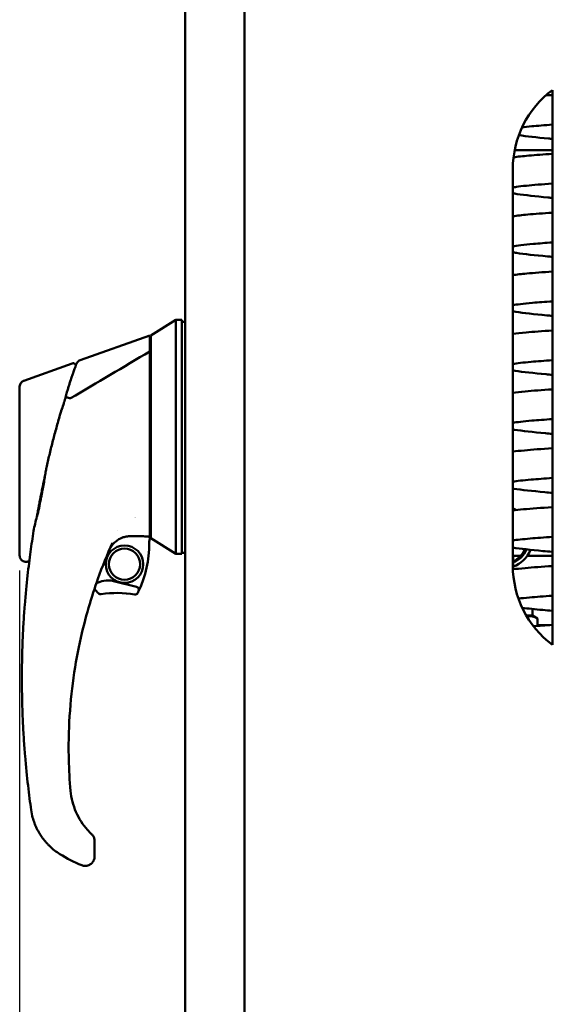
# Model space of a CAD drawing. Header units: inches. Extents: x 0 to 102, y 2 to 64.
# Tile 6 of 18: x 64.61 to 71.46, y 29.73 to 42.15. Entities that reach past the tile are written whole.
import ezdxf

# ---------------------------------------------------------------- set-up
doc = ezdxf.new("R2010")
doc.units = ezdxf.units.IN
doc.header["$LTSCALE"] = 3
doc.header["$MEASUREMENT"] = 0
doc.layers.add('Dimension (ANSI)', color=7, linetype='Continuous', lineweight=25)
doc.layers.add('Visible (ANSI)', color=7, linetype='Continuous', lineweight=50)
doc.styles.add('Note Text (ANSI)', font='tahoma.ttf')
doc.dimstyles.new('Default (ANSI)', dxfattribs={"dimscale": 3, "dimtxt": 0.12, "dimasz": 0.098425, "dimexe": 0.125, "dimexo": 0.0625, "dimgap": 0.031496, "dimtad": 0, "dimtih": 1, "dimtoh": 1, "dimrnd": 1e-08, "dimzin": 4, "dimdsep": 46, "dimtxsty": 'Note Text (ANSI)', "dimcen": 0.09, "dimdle": 0.393701, "dimclrd": 256, "dimclre": 256, "dimclrt": 256, "dimadec": 0, "dimazin": 1, "dimtfac": 1, "dimtofl": 0, "dimtmove": 0, "dimatfit": 3, "dimfxl": 1, "dimtolj": 1, "dimtzin": 4, "dimlwd": -1, "dimlwe": -1, "dimarcsym": 0})

# ---------------------------------------------------------------- blocks, each defined once
blk = doc.blocks.new('*D16')
at = {"layer": 'Defpoints', "color": 0, "transparency": 16777216}
for p in [(64.61, 35.392), (78.644, 19.629), (78.644, 13.487)]:
    blk.add_point(p, dxfattribs=at)
at = {"layer": 'Dimension (ANSI)', "transparency": 16777216}
for p, q in [((64.61, 35.205), (64.61, 13.112)), ((78.644, 19.442), (78.644, 13.112)), ((64.906, 13.487), (70.958, 13.487)), ((78.348, 13.487), (72.296, 13.487))]:
    blk.add_line(p, q, dxfattribs=at)
for points in [[(64.906, 13.537), (64.906, 13.438), (64.61, 13.487)], [(78.348, 13.537), (78.348, 13.438), (78.644, 13.487)]]:
    blk.add_solid(points, dxfattribs=at)
at = {"layer": 'Dimension (ANSI)', "transparency": 16777216, "insert": (71.053, 13.675), "char_height": 0.36, "attachment_point": 1, "style": 'Note Text (ANSI)'}
blk.add_mtext('\\A1;14.03', dxfattribs=at)

msp = doc.modelspace()

# ---------------------------------------------------------------- linework, layer by layer
at = {"layer": 'Visible (ANSI)'}
for p, q in [((67.447, 17.391), (67.447, 56.641)), ((66.697, 17.431), (66.697, 56.602)), ((71.333, 41.266), (71.333, 34.266)), ((71.333, 40.506), (70.856, 40.506)), ((70.833, 35.266), (70.833, 40.266)), ((66.264, 38.171), (66.579, 38.368)), ((66.579, 38.307), (66.579, 38.368)), ((66.658, 38.368), (66.579, 38.368)), ((66.658, 38.368), (66.658, 38.307)), ((66.697, 38.341), (66.658, 38.341)), ((66.658, 38.18), (66.658, 38.307)), ((65.372, 37.857), (66.252, 38.171)), ((66.252, 38.171), (66.252, 38.139)), ((66.264, 38.138), (66.264, 38.171)), ((66.579, 35.415), (66.579, 38.18)), ((66.658, 35.415), (66.658, 38.18)), ((66.264, 35.612), (66.264, 37.985)), ((64.663, 37.599), (65.271, 37.817)), ((65.309, 37.634), (65.309, 37.634)), ((65.676, 37.628), (65.676, 37.628)), ((66.264, 37.605), (66.252, 37.605)), ((65.201, 37.433), (65.201, 37.433)), ((65.201, 37.431), (65.201, 37.431)), ((64.61, 37.378), (64.61, 37.072)), ((65.132, 37.205), (65.132, 37.205)), ((64.61, 35.392), (64.61, 37.072)), ((64.934, 36.415), (64.934, 36.415)), ((64.825, 35.869), (64.825, 35.869)), ((65.845, 35.711), (65.845, 35.711)), ((66.264, 35.653), (66.252, 35.653)), ((66.251, 35.597), (66.249, 35.635)), ((66.579, 35.415), (66.264, 35.612)), ((66.658, 35.415), (66.579, 35.415)), ((66.658, 35.427), (66.697, 35.427)), ((64.715, 35.317), (64.704, 35.315)), ((70.933, 35.391), (70.833, 35.391)), ((70.839, 35.38), (70.833, 35.38)), ((70.839, 35.22), (70.839, 35.38)), ((71.333, 35.391), (71.016, 35.391)), ((66.086, 34.999), (65.795, 35.072)), ((71.081, 34.635), (71.081, 34.719)), ((71.004, 34.635), (71.081, 34.635)), ((71.081, 34.635), (71.143, 34.599)), ((71.143, 34.505), (71.143, 34.599)), ((71.294, 34.516), (71.143, 34.516)), ((65.555, 31.793), (65.555, 31.647)), ((65.555, 31.597), (65.555, 31.644))]:
    msp.add_line(p, q, dxfattribs=at)
for radius in [0.236, 0.197]:
    msp.add_circle((65.933, 35.284), radius, dxfattribs=at)
for centre, radius, start, end in [((72.083, 40.266), 1.25, 126.8699, 180), ((66.284, 37.648), 0.0197, 179.9936, 180), ((66.441, 35.547), 0.492, 111.0925, 112.5739), ((66.441, 35.548), 0.492, 138.8235654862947, 138.8236130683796), ((64.866, 35.534), 1.378, 334.6794, 0.5062), ((66.441, 35.547), 0.197, 165.2737, 180.5062), ((72.083, 35.266), 1.25, 180, 233.1301), ((65.933, 35.284), 0.492, 219.478, 228.5662), ((65.633, 34.945), 0.0394, 228.5662, 279.1833), ((65.837, 33.685), 1.236, 79.6559, 99.1833), ((66.066, 34.94), 0.0394, 259.6559, 333.6854), ((66.076, 34.961), 0.0394, 334.6794, 75.9615), ((64.866, 35.534), 1.378, 333.6854, 334.6794)]:
    msp.add_arc(centre, radius, start, end, dxfattribs=at)
for centre, major_axis, ratio, start_param, end_param in [((65.253, 37.382), (-0.00328, -0.0053), 0.495514, 0.136601, 0.758152), ((73.384, 1837.462), (0, -1801.023), 0.999848, 6.279225, 6.279231), ((70.758, 35.62), (0, 0.375), 0.866025, 5.898698, 6.052673), ((70.733, 35.62), (0, -0.325), 0.866025, 0.386134, 1.106106), ((70.758, 35.62), (0, -0.325), 0.866025, 0.291915, 1.096769), ((70.758, 35.62), (0, -0.375), 0.866025, 0.252076, 1.149438), ((69.957, 32.936), (0.132, -5.458), 0.866097, 4.639146, 4.785517), ((65.869, 32.761), (1.384, -0.703), 0.875159, 4.610532, 4.810687), ((65.432, 31.568), (0.101, -0.02), 0.863967, 4.491233, 4.933545)]:
    msp.add_ellipse(centre, major_axis=major_axis, ratio=ratio, start_param=start_param, end_param=end_param, dxfattribs=at)
for points in [[(71.25, 41.199), (71.277, 41.2), (71.304, 41.202), (71.333, 41.204)], [(65.253, 37.377), (65.586, 37.574), (65.919, 37.771), (66.252, 37.968)], [(65.372, 37.857), (65.372, 37.857), (65.372, 37.857), (65.372, 37.857)], [(64.663, 37.599), (64.663, 37.599), (64.663, 37.599), (64.663, 37.599)], [(65.189, 37.388), (65.195, 37.411), (65.201, 37.433), (65.207, 37.454)], [(65.207, 37.454), (65.209, 37.462), (65.211, 37.469), (65.214, 37.477)], [(65.135, 37.218), (65.144, 37.246), (65.153, 37.273), (65.162, 37.3)], [(65.146, 37.25), (65.146, 37.25), (65.146, 37.25), (65.146, 37.25)], [(64.941, 36.463), (64.943, 36.475), (64.947, 36.495), (64.953, 36.521)], [(64.918, 36.325), (64.922, 36.348), (64.925, 36.371), (64.929, 36.394)], [(64.929, 36.394), (64.933, 36.417), (64.937, 36.44), (64.941, 36.463)], [(64.94, 36.452), (64.94, 36.452), (64.94, 36.452), (64.94, 36.452)], [(64.886, 36.152), (64.897, 36.209), (64.909, 36.266), (64.918, 36.325)], [(64.886, 36.152), (64.883, 36.136), (64.88, 36.12), (64.876, 36.104)], [(64.828, 35.885), (64.848, 35.955), (64.862, 36.028), (64.876, 36.1)], [(64.876, 36.104), (64.876, 36.103), (64.876, 36.101), (64.876, 36.1)], [(64.786, 35.705), (64.796, 35.765), (64.812, 35.825), (64.828, 35.885)], [(64.747, 35.44), (64.759, 35.529), (64.772, 35.617), (64.786, 35.705)], [(65.781, 35.554), (65.715, 35.406), (65.653, 35.255), (65.598, 35.1)], [(64.704, 35.315), (64.704, 35.315), (64.704, 35.315), (64.704, 35.315)], [(64.715, 35.317), (64.715, 35.317), (64.715, 35.317), (64.715, 35.317)], [(71.093, 34.502), (71.166, 34.507), (71.246, 34.513), (71.333, 34.518)], [(65.554, 31.811), (65.555, 31.805), (65.555, 31.799), (65.555, 31.793)], [(65.555, 31.647), (65.555, 31.646), (65.555, 31.645), (65.555, 31.644)]]:
    msp.add_open_spline(points, degree=3, dxfattribs=at)
for points, knots in [([(71.333, 40.829), (71.233, 40.822), (71.145, 40.815), (71.026, 40.804), (70.985, 40.8), (70.95, 40.795)], [13.463831, 13.463831, 13.463831, 13.463831, 14.576149, 14.576149, 15.260407, 15.260407, 15.260407, 15.260407]), ([(71.333, 40.65), (71.316, 40.651), (71.3, 40.653), (71.133, 40.668), (71.006, 40.682), (70.909, 40.696)], [420.820094, 420.820094, 420.820094, 420.820094, 421.000063, 421.000063, 422.708163, 422.708163, 422.708163, 422.708163]), ([(70.842, 40.417), (70.896, 40.425), (70.959, 40.431), (71.119, 40.446), (71.22, 40.454), (71.333, 40.461)], [392.142049, 392.142049, 392.142049, 392.142049, 393.220066, 393.220066, 394.438226, 394.438226, 394.438226, 394.438226]), ([(71.333, 40.086), (71.203, 40.077), (71.091, 40.068), (70.955, 40.054), (70.913, 40.049), (70.86, 40.041), (70.844, 40.037), (70.833, 40.035)], [48.880353, 48.880353, 48.880353, 48.880353, 50.333487, 50.333487, 51.166942, 51.166942, 51.708987, 51.708987, 51.708987, 51.708987]), ([(71.333, 39.905), (71.314, 39.907), (71.295, 39.909), (71.118, 39.925), (70.987, 39.94), (70.868, 39.957), (70.85, 39.96), (70.833, 39.963)], [385.343268, 385.343268, 385.343268, 385.343268, 385.549221, 385.549221, 387.338537, 387.338537, 387.689493, 387.689493, 387.689493, 387.689493]), ([(70.833, 39.673), (70.886, 39.681), (70.948, 39.688), (71.11, 39.703), (71.215, 39.711), (71.333, 39.718)], [356.695704, 356.695704, 356.695704, 356.695704, 357.758826, 357.758826, 359.025408, 359.025408, 359.025408, 359.025408]), ([(71.333, 39.343), (71.244, 39.337), (71.163, 39.331), (70.973, 39.314), (70.88, 39.303), (70.834, 39.294), (70.833, 39.294), (70.833, 39.293)], [84.293974, 84.293974, 84.293974, 84.293974, 85.279951, 85.279951, 86.990999, 86.990999, 87.02273, 87.02273, 87.02273, 87.02273]), ([(71.333, 39.161), (71.311, 39.163), (71.29, 39.165), (71.11, 39.182), (70.978, 39.196), (70.863, 39.213), (70.847, 39.216), (70.833, 39.218)], [349.866615, 349.866615, 349.866615, 349.866615, 350.100571, 350.100571, 351.889817, 351.889817, 352.185021, 352.185021, 352.185021, 352.185021]), ([(70.833, 38.931), (70.883, 38.938), (70.942, 38.944), (71.101, 38.959), (71.21, 38.968), (71.333, 38.976)], [321.309815, 321.309815, 321.309815, 321.309815, 322.303135, 322.303135, 323.612427, 323.612427, 323.612427, 323.612427]), ([(71.333, 38.6), (71.239, 38.594), (71.154, 38.588), (70.968, 38.571), (70.879, 38.56), (70.833, 38.552)], [119.705999, 119.705999, 119.705999, 119.705999, 120.73837, 120.73837, 122.357638, 122.357638, 122.357638, 122.357638]), ([(71.333, 38.417), (71.308, 38.419), (71.284, 38.421), (71.102, 38.438), (70.97, 38.453), (70.858, 38.469), (70.845, 38.471), (70.833, 38.473)], [314.390144, 314.390144, 314.390144, 314.390144, 314.652838, 314.652838, 316.442032, 316.442032, 316.681761, 316.681761, 316.681761, 316.681761]), ([(66.579, 38.307), (66.579, 38.297), (66.579, 38.282), (66.579, 38.238), (66.579, 38.211), (66.579, 38.18)], [0, 0, 0, 0, 0.2872369, 0.2872369, 0.5811468, 0.5811468, 0.5811468, 0.5811468]), ([(66.252, 38.139), (66.252, 38.134), (66.252, 38.126), (66.252, 38.106), (66.252, 38.093), (66.252, 38.064), (66.252, 38.047), (66.252, 38.01), (66.252, 37.99), (66.252, 37.968)], [0, 0, 0, 0, 0.1879234, 0.1879234, 0.3801327, 0.3801327, 0.5723425, 0.5723425, 0.7602664, 0.7602664, 0.7602664, 0.7602664]), ([(66.264, 37.985), (66.264, 38.004), (66.264, 38.023), (66.264, 38.056), (66.264, 38.071), (66.264, 38.097), (66.264, 38.109), (66.264, 38.127), (66.264, 38.134), (66.264, 38.138)], [-0.697354, -0.697354, -0.697354, -0.697354, -0.5212258, -0.5212258, -0.3487111, -0.3487111, -0.1759946, -0.1759946, 0, 0, 0, 0]), ([(70.833, 38.189), (70.881, 38.195), (70.936, 38.201), (71.093, 38.216), (71.206, 38.224), (71.333, 38.233)], [285.922842, 285.922842, 285.922842, 285.922842, 286.849798, 286.849798, 288.199281, 288.199281, 288.199281, 288.199281]), ([(66.252, 37.968), (66.252, 37.92), (66.252, 37.807), (66.252, 37.409), (66.252, 37.198), (66.252, 36.723), (66.252, 36.435), (66.252, 36.048), (66.252, 35.926), (66.252, 35.787), (66.252, 35.745), (66.252, 35.669), (66.252, 35.648), (66.252, 35.635)], [0.000011, 0.000011, 0.000011, 0.000011, 0.423801, 0.423801, 0.924167, 0.924167, 1.760841, 1.760841, 2.288223, 2.288223, 2.555113, 2.555113, 2.860178, 2.860178, 2.860178, 2.860178]), ([(65.271, 37.817), (65.275, 37.818), (65.279, 37.819), (65.287, 37.819), (65.292, 37.818), (65.3, 37.816), (65.304, 37.814), (65.311, 37.809), (65.314, 37.806), (65.318, 37.8), (65.319, 37.798), (65.32, 37.796)], [0, 0, 0, 0, 0.0316302, 0.0316302, 0.0642148, 0.0642148, 0.0965215, 0.0965215, 0.1293216, 0.1293216, 0.147662, 0.147662, 0.147662, 0.147662]), ([(65.325, 37.809), (65.325, 37.809), (65.324, 37.809), (65.323, 37.806), (65.323, 37.804), (65.321, 37.798), (65.319, 37.795), (65.316, 37.786), (65.315, 37.781), (65.309, 37.765), (65.304, 37.752), (65.296, 37.729), (65.293, 37.72), (65.289, 37.707), (65.287, 37.703), (65.285, 37.696), (65.284, 37.693), (65.283, 37.69), (65.282, 37.689), (65.282, 37.687), (65.282, 37.687), (65.282, 37.687)], [0.5001108, 0.5001108, 0.5001108, 0.5001108, 0.5633298, 0.5633298, 0.6266598, 0.6266598, 0.6899897, 0.6899897, 0.7533197, 0.7533197, 0.8799797, 0.8799797, 0.9433097, 0.9433097, 0.9749747, 0.9749747, 0.9908071, 0.9908071, 0.9987234, 0.9987234, 1, 1, 1, 1]), ([(65.325, 37.809), (65.325, 37.81), (65.325, 37.811), (65.326, 37.813), (65.327, 37.814), (65.329, 37.82), (65.332, 37.824), (65.339, 37.835), (65.346, 37.841), (65.359, 37.851), (65.365, 37.855), (65.372, 37.857)], [0, 0, 0, 0, 0.0045363, 0.0045363, 0.0166006, 0.0166006, 0.0529196, 0.0529196, 0.1194668, 0.1194668, 0.1762353, 0.1762353, 0.1762353, 0.1762353]), ([(71.333, 37.857), (71.232, 37.851), (71.142, 37.844), (70.962, 37.828), (70.88, 37.818), (70.833, 37.81)], [155.118211, 155.118211, 155.118211, 155.118211, 156.216856, 156.216856, 157.704104, 157.704104, 157.704104, 157.704104]), ([(65.214, 37.477), (65.218, 37.492), (65.223, 37.507), (65.232, 37.536), (65.236, 37.55), (65.252, 37.6), (65.261, 37.625), (65.266, 37.64)], [-0.2847885, -0.2847885, -0.2847885, -0.2847885, -0.2239016, -0.2239016, -0.1627743, -0.1627743, -0.000001, -0.000001, -0.000001, -0.000001]), ([(65.282, 37.687), (65.279, 37.678), (65.276, 37.669), (65.272, 37.66), (65.27, 37.653), (65.268, 37.647), (65.266, 37.64)], [0, 0, 0, 0, 0.25, 0.25, 0.25, 0.4178992, 0.4178992, 0.4178992, 0.4178992]), ([(71.333, 37.673), (71.305, 37.675), (71.279, 37.677), (71.094, 37.695), (70.962, 37.709), (70.852, 37.725), (70.842, 37.727), (70.833, 37.728)], [278.913857, 278.913857, 278.913857, 278.913857, 279.205413, 279.205413, 280.994558, 280.994558, 281.179674, 281.179674, 281.179674, 281.179674]), ([(64.61, 37.525), (64.61, 37.534), (64.612, 37.543), (64.618, 37.559), (64.622, 37.567), (64.633, 37.581), (64.639, 37.586), (64.651, 37.594), (64.657, 37.597), (64.663, 37.599)], [0, 0, 0, 0, 0.0660292, 0.0660292, 0.1331112, 0.1331112, 0.1970498, 0.1970498, 0.2444235, 0.2444235, 0.2444235, 0.2444235]), ([(64.61, 37.525), (64.61, 37.525), (64.61, 37.525), (64.61, 37.525), (64.61, 37.525), (64.61, 37.524), (64.61, 37.523), (64.61, 37.521), (64.61, 37.518), (64.61, 37.515), (64.61, 37.509), (64.61, 37.499), (64.61, 37.486), (64.61, 37.479), (64.61, 37.472), (64.61, 37.464), (64.61, 37.456), (64.61, 37.447), (64.61, 37.438), (64.61, 37.429), (64.61, 37.419), (64.61, 37.408), (64.61, 37.403), (64.61, 37.397), (64.61, 37.392), (64.61, 37.389), (64.61, 37.386), (64.61, 37.383), (64.61, 37.382), (64.61, 37.38), (64.61, 37.379), (64.61, 37.379), (64.61, 37.378), (64.61, 37.378), (64.61, 37.378), (64.61, 37.378), (64.61, 37.378)], [0.4992955, 0.4992955, 0.4992955, 0.4992955, 0.4999999, 0.4999999, 0.4999999, 0.5632587, 0.5632587, 0.5632587, 0.6265175, 0.6265175, 0.6265175, 0.7530333, 0.7530333, 0.7530333, 0.8162939, 0.8162939, 0.8162939, 0.87955, 0.87955, 0.87955, 0.9428083, 0.9428083, 0.9428083, 0.9744375, 0.9744375, 0.9744375, 0.9902556, 0.9902556, 0.9902556, 0.998163, 0.998163, 0.998163, 0.9991514, 0.9991514, 0.9991514, 0.9992533, 0.9992533, 0.9992533, 0.9992533]), ([(65.162, 37.3), (65.165, 37.308), (65.167, 37.315), (65.17, 37.325), (65.171, 37.328), (65.173, 37.335), (65.175, 37.339), (65.18, 37.355), (65.183, 37.368), (65.188, 37.383), (65.188, 37.386), (65.189, 37.388)], [0, 0, 0, 0, 0.0589244, 0.0589244, 0.081114, 0.081114, 0.1143999, 0.1143999, 0.2143282, 0.2143282, 0.2370189, 0.2370189, 0.2370189, 0.2370189]), ([(65.19, 37.389), (65.19, 37.389), (65.191, 37.389), (65.191, 37.389), (65.195, 37.389), (65.2, 37.388), (65.206, 37.387), (65.212, 37.386), (65.219, 37.385), (65.227, 37.383), (65.235, 37.381), (65.243, 37.379), (65.251, 37.377)], [0, 0, 0, 0, 0.0294244, 0.0294244, 0.0294244, 0.3266969, 0.3266969, 0.3266969, 0.6478226, 0.6478226, 0.6478226, 1, 1, 1, 1]), ([(70.833, 37.446), (70.878, 37.453), (70.93, 37.458), (71.085, 37.473), (71.201, 37.481), (71.333, 37.49)], [250.534834, 250.534834, 250.534834, 250.534834, 251.39718, 251.39718, 252.785971, 252.785971, 252.785971, 252.785971]), ([(64.953, 36.521), (64.965, 36.574), (64.977, 36.628), (65.002, 36.735), (65.016, 36.79), (65.044, 36.899), (65.059, 36.953), (65.089, 37.06), (65.104, 37.113), (65.119, 37.165)], [-1.690364, -1.690364, -1.690364, -1.690364, -1.273614, -1.273614, -0.845202, -0.845202, -0.414028, -0.414028, -0.000051, -0.000051, -0.000051, -0.000051]), ([(65.119, 37.165), (65.122, 37.173), (65.124, 37.181), (65.129, 37.198), (65.132, 37.207), (65.135, 37.217), (65.135, 37.218), (65.135, 37.218)], [-2.2731797, -2.2731797, -2.2731797, -2.2731797, -2.0199183, -2.0199183, -1.7506365, -1.7506365, -1.7286581, -1.7286581, -1.7286581, -1.7286581]), ([(71.333, 37.115), (71.236, 37.108), (71.148, 37.102), (70.968, 37.086), (70.884, 37.076), (70.833, 37.068)], [190.530076, 190.530076, 190.530076, 190.530076, 191.583306, 191.583306, 193.060562, 193.060562, 193.060562, 193.060562]), ([(71.333, 36.928), (71.302, 36.931), (71.273, 36.934), (71.086, 36.951), (70.954, 36.966), (70.847, 36.981), (70.84, 36.982), (70.833, 36.983)], [243.437752, 243.437752, 243.437752, 243.437752, 243.757811, 243.757811, 245.546907, 245.546907, 245.678721, 245.678721, 245.678721, 245.678721]), ([(70.833, 36.704), (70.875, 36.71), (70.924, 36.715), (71.077, 36.729), (71.197, 36.738), (71.333, 36.747)], [215.145839, 215.145839, 215.145839, 215.145839, 215.94389, 215.94389, 217.372495, 217.372495, 217.372495, 217.372495]), ([(64.929, 36.395), (64.924, 36.373), (64.92, 36.352), (64.915, 36.331), (64.911, 36.309), (64.906, 36.288), (64.902, 36.267), (64.897, 36.245), (64.892, 36.222), (64.888, 36.2), (64.883, 36.178), (64.879, 36.156), (64.875, 36.135), (64.87, 36.113), (64.866, 36.092), (64.862, 36.071), (64.86, 36.06), (64.858, 36.05), (64.856, 36.039), (64.855, 36.032), (64.853, 36.025), (64.852, 36.018)], [0.21885315, 0.21885315, 0.21885315, 0.21885315, 0.234375, 0.234375, 0.234375, 0.25, 0.25, 0.25, 0.265625, 0.265625, 0.265625, 0.28125, 0.28125, 0.28125, 0.296875, 0.296875, 0.296875, 0.3046875, 0.3046875, 0.3046875, 0.31023223, 0.31023223, 0.31023223, 0.31023223]), ([(71.333, 36.372), (71.232, 36.365), (71.141, 36.358), (70.965, 36.343), (70.884, 36.334), (70.833, 36.326)], [225.942697, 225.942697, 225.942697, 225.942697, 227.033811, 227.033811, 228.422685, 228.422685, 228.422685, 228.422685]), ([(71.333, 36.184), (71.3, 36.187), (71.268, 36.19), (71.078, 36.207), (70.946, 36.222), (70.841, 36.237), (70.837, 36.238), (70.833, 36.239)], [207.961828, 207.961828, 207.961828, 207.961828, 208.309218, 208.309218, 210.098246, 210.098246, 210.178865, 210.178865, 210.178865, 210.178865]), ([(64.844, 35.973), (64.842, 35.962), (64.84, 35.951), (64.838, 35.94), (64.834, 35.921), (64.831, 35.901), (64.827, 35.882)], [0.32054206, 0.32054206, 0.32054206, 0.32054206, 0.328125, 0.328125, 0.328125, 0.34214075, 0.34214075, 0.34214075, 0.34214075]), ([(64.844, 35.973), (64.844, 35.976), (64.845, 35.979), (64.846, 35.985), (64.847, 35.988), (64.848, 35.994), (64.848, 35.997), (64.849, 36.003), (64.85, 36.006), (64.851, 36.012), (64.852, 36.015), (64.852, 36.018)], [0.09742914, 0.09742914, 0.09742914, 0.09742914, 0.097669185, 0.097669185, 0.09790923, 0.09790923, 0.098149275, 0.098149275, 0.09838932, 0.09838932, 0.098629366, 0.098629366, 0.098629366, 0.098629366]), ([(70.833, 35.962), (70.873, 35.967), (70.917, 35.972), (71.068, 35.986), (71.192, 35.995), (71.333, 36.004)], [179.755927, 179.755927, 179.755927, 179.755927, 180.487394, 180.487394, 181.958854, 181.958854, 181.958854, 181.958854]), ([(65.819, 35.568), (65.802, 35.553), (65.786, 35.536), (65.754, 35.492), (65.747, 35.477), (65.74, 35.46)], [-0.245443, -0.245443, -0.245443, -0.245443, -0.1437279, -0.1437279, -0.000001, -0.000001, -0.000001, -0.000001]), ([(66.006, 35.637), (65.991, 35.637), (65.979, 35.637), (65.938, 35.629), (65.922, 35.625), (65.877, 35.608), (65.847, 35.592), (65.819, 35.568)], [-0.6576726, -0.6576726, -0.6576726, -0.6576726, -0.434612, -0.434612, -0.2813206, -0.2813206, -0.0000003, -0.0000003, -0.0000003, -0.0000003]), ([(66.252, 35.635), (66.241, 35.635), (66.231, 35.635), (66.21, 35.635), (66.199, 35.635), (66.169, 35.636), (66.149, 35.636), (66.088, 35.636), (66.047, 35.636), (66.006, 35.637)], [0.000001, 0.000001, 0.000001, 0.000001, 0.0809695, 0.0809695, 0.1601068, 0.1601068, 0.3130881, 0.3130881, 0.6260992, 0.6260992, 0.6260992, 0.6260992]), ([(71.333, 35.629), (71.228, 35.622), (71.133, 35.615), (70.961, 35.6), (70.884, 35.591), (70.833, 35.584)], [261.3555, 261.3555, 261.3555, 261.3555, 262.482784, 262.482784, 263.789975, 263.789975, 263.789975, 263.789975]), ([(64.755, 32.185), (64.742, 32.276), (64.715, 32.481), (64.683, 32.792), (64.662, 33.075), (64.649, 33.303), (64.642, 33.507), (64.639, 33.679), (64.638, 33.789), (64.638, 33.881), (64.638, 33.97), (64.641, 34.122), (64.647, 34.329), (64.659, 34.559), (64.679, 34.842), (64.709, 35.152), (64.735, 35.352), (64.747, 35.44)], [0, 0, 0, 0, 0.125, 0.25, 0.3125, 0.375, 0.4375, 0.46875, 0.5, 0.515625, 0.53125, 0.5625, 0.625, 0.6875, 0.75, 0.875, 1, 1, 1, 1]), ([(71.333, 35.44), (71.291, 35.443), (71.251, 35.447), (71.058, 35.465), (70.93, 35.479), (70.833, 35.494)], [172.486095, 172.486095, 172.486095, 172.486095, 172.922274, 172.922274, 174.679799, 174.679799, 174.679799, 174.679799]), ([(64.704, 35.315), (64.696, 35.314), (64.687, 35.313), (64.67, 35.316), (64.662, 35.318), (64.646, 35.326), (64.639, 35.331), (64.627, 35.343), (64.622, 35.35), (64.615, 35.365), (64.612, 35.374), (64.611, 35.386), (64.61, 35.389), (64.61, 35.392)], [0, 0, 0, 0, 0.0638299, 0.0638299, 0.1290346, 0.1290346, 0.1938632, 0.1938632, 0.2587409, 0.2587409, 0.3239742, 0.3239742, 0.3502527, 0.3502527, 0.3502527, 0.3502527]), ([(64.732, 35.325), (64.729, 35.323), (64.727, 35.321), (64.721, 35.319), (64.718, 35.318), (64.715, 35.317)], [0.10723961, 0.10723961, 0.10723961, 0.10723961, 0.12814213, 0.12814213, 0.15346334, 0.15346334, 0.15346334, 0.15346334]), ([(64.73, 35.31), (64.73, 35.31), (64.73, 35.31), (64.73, 35.31), (64.73, 35.31), (64.73, 35.31), (64.73, 35.31), (64.73, 35.31), (64.73, 35.311), (64.73, 35.312), (64.73, 35.312), (64.73, 35.314)], [0.03015987, 0.03015987, 0.03015987, 0.03015987, 0.03063378, 0.03063378, 0.03399973, 0.03399973, 0.04409807, 0.04409807, 0.07440691, 0.07440691, 0.11893181, 0.11893181, 0.11893181, 0.11893181]), ([(70.833, 35.22), (70.879, 35.225), (70.931, 35.23), (71.086, 35.244), (71.202, 35.253), (71.333, 35.261)], [144.369045, 144.369045, 144.369045, 144.369045, 145.190576, 145.190576, 146.545765, 146.545765, 146.545765, 146.545765]), ([(65.598, 35.1), (65.518, 34.878), (65.437, 34.612), (65.369, 34.298), (65.335, 34.138), (65.304, 33.965), (65.28, 33.781), (65.258, 33.605), (65.241, 33.419), (65.233, 33.222)], [0, 0, 0, 0, 0.5, 0.5, 0.5, 0.756247, 0.756247, 0.756247, 1, 1, 1, 1]), ([(65.578, 35.043), (65.607, 35.059), (65.679, 35.084), (65.755, 35.082), (65.795, 35.072)], [0.0854166, 0.0854166, 0.0854166, 0.0854166, 0.5, 1, 1, 1, 1]), ([(71.333, 34.886), (71.224, 34.879), (71.126, 34.872), (70.991, 34.86), (70.944, 34.855), (70.904, 34.851)], [296.768483, 296.768483, 296.768483, 296.768483, 297.931458, 297.931458, 298.671228, 298.671228, 298.671228, 298.671228]), ([(71.333, 34.696), (71.29, 34.699), (71.25, 34.703), (71.114, 34.716), (71.027, 34.725), (70.952, 34.734)], [137.010715, 137.010715, 137.010715, 137.010715, 137.451298, 137.451298, 138.54868, 138.54868, 138.54868, 138.54868]), ([(65.253, 32.424), (65.261, 32.333), (65.284, 32.242), (65.357, 32.076), (65.407, 31.998), (65.483, 31.914), (65.5, 31.896), (65.518, 31.88)], [0, 0, 0, 0, 0.696848, 0.696848, 1.381138, 1.381138, 1.566492, 1.566492, 1.566492, 1.566492]), ([(65.117, 31.628), (65.094, 31.642), (65.072, 31.657), (65.05, 31.674), (65.028, 31.691), (65.007, 31.71), (64.987, 31.73), (64.985, 31.731), (64.984, 31.732), (64.982, 31.734), (64.973, 31.742), (64.965, 31.751), (64.956, 31.76), (64.946, 31.771), (64.937, 31.782), (64.927, 31.794), (64.918, 31.805), (64.909, 31.817), (64.9, 31.829), (64.895, 31.835), (64.891, 31.841), (64.887, 31.847), (64.884, 31.85), (64.882, 31.854), (64.88, 31.857), (64.878, 31.86), (64.876, 31.864), (64.874, 31.866), (64.872, 31.869), (64.871, 31.871), (64.869, 31.874), (64.868, 31.876), (64.866, 31.879), (64.864, 31.881), (64.861, 31.886), (64.858, 31.891), (64.855, 31.897), (64.849, 31.907), (64.843, 31.918), (64.837, 31.93), (64.831, 31.941), (64.825, 31.953), (64.819, 31.965), (64.814, 31.978), (64.808, 31.99), (64.803, 32.004), (64.801, 32.009), (64.799, 32.014), (64.797, 32.019), (64.789, 32.041), (64.781, 32.064), (64.774, 32.089), (64.766, 32.119), (64.759, 32.151), (64.755, 32.185)], [0, 0, 0, 0, 0.125, 0.125, 0.125, 0.25, 0.25, 0.25, 0.258938, 0.258938, 0.258938, 0.3125, 0.3125, 0.3125, 0.375, 0.375, 0.375, 0.4375, 0.4375, 0.4375, 0.46875, 0.46875, 0.46875, 0.484375, 0.484375, 0.484375, 0.5, 0.5, 0.5, 0.515625, 0.515625, 0.515625, 0.53125, 0.53125, 0.53125, 0.5625, 0.5625, 0.5625, 0.625, 0.625, 0.625, 0.6875, 0.6875, 0.6875, 0.75, 0.75, 0.75, 0.774075, 0.774075, 0.774075, 0.875, 0.875, 0.875, 1, 1, 1, 1]), ([(65.518, 31.88), (65.527, 31.871), (65.535, 31.86), (65.547, 31.838), (65.552, 31.825), (65.555, 31.806), (65.555, 31.8), (65.555, 31.793)], [0.0000129, 0.0000129, 0.0000129, 0.0000129, 0.0981039, 0.0981039, 0.1955638, 0.1955638, 0.2449076, 0.2449076, 0.2449076, 0.2449076]), ([(65.555, 31.597), (65.555, 31.58), (65.552, 31.565), (65.546, 31.551), (65.545, 31.548), (65.544, 31.545), (65.542, 31.543), (65.536, 31.531), (65.529, 31.521), (65.521, 31.513), (65.518, 31.51), (65.514, 31.507), (65.511, 31.505), (65.502, 31.497), (65.492, 31.491), (65.482, 31.487), (65.467, 31.481), (65.451, 31.478), (65.437, 31.478)], [0, 0, 0, 0, 0.205426, 0.205426, 0.205426, 0.25, 0.25, 0.25, 0.432777, 0.432777, 0.432777, 0.5, 0.5, 0.5, 0.692058, 0.692058, 0.692058, 1, 1, 1, 1])]:
    msp.add_open_spline(points, degree=3, knots=knots, dxfattribs=at)
msp.add_rational_spline([(71.009, 34.626), (71.072, 34.64), (71.143, 34.599)], [1.68658576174, 1.74920872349, 1.58128310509], degree=2, dxfattribs=at)

# ---------------------------------------------------------------- dimensions: what is measured, and where the dimension line sits
at = {"layer": 'Dimension (ANSI)'}
dim = msp.add_linear_dim(base=(78.644, 13.487), p1=(64.61, 35.392), p2=(78.644, 19.629), dimstyle='Default (ANSI)', override={"dimgap": 0.031496, "dimtih": 0, "dimtoh": 0, "dimdec": 2, "dimtol": 0, "dimlim": 0, "dimtp": 0, "dimtm": 0, "dimtdec": 2, "dimatfit": 1}, dxfattribs=at)
dim.commit()
dim.dimension.update_dxf_attribs({"geometry": '*D16', "text_midpoint": (71.627, 13.487), "dimtype": 160})

doc.saveas('drawing.dxf')
